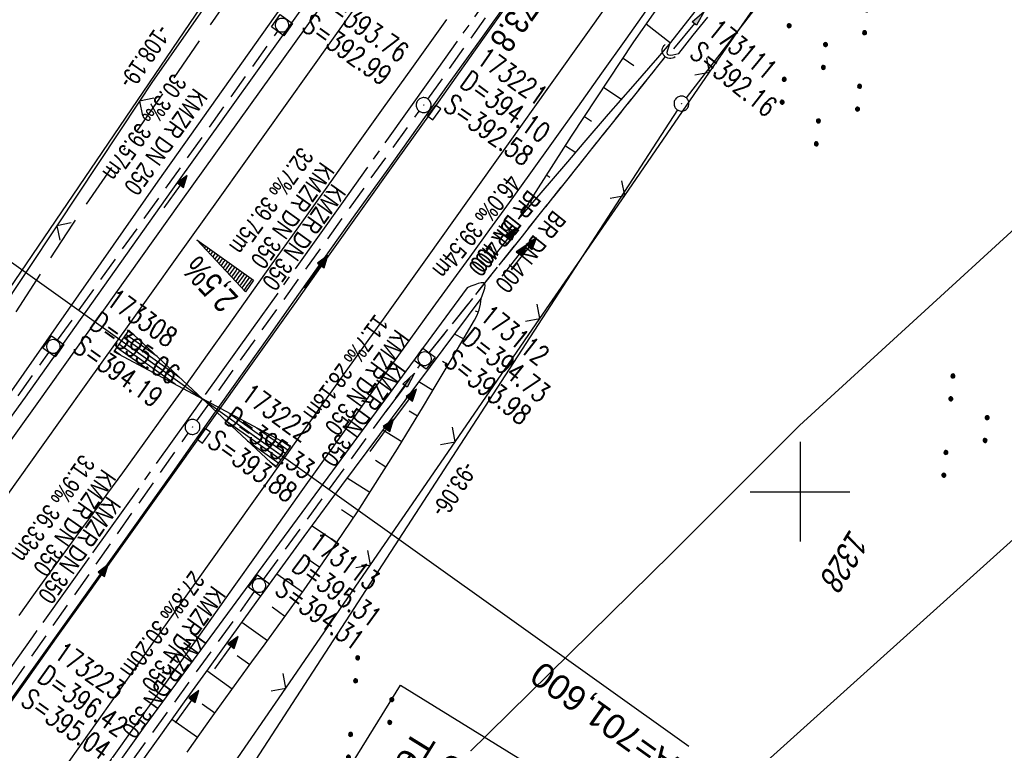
# Model space of a CAD drawing. Extents: x 508608 to 509338, y 452280 to 453218.
# Tile 11 of 29: x 508822 to 508921, y 452474 to 452547. Entities that reach past the tile are written whole.
import ezdxf

# ---------------------------------------------------------------- set-up
doc = ezdxf.new("R2010")
doc.units = 0
doc.header["$LTSCALE"] = 10
doc.header["$MEASUREMENT"] = 0
for name, pattern in [('ACAD_ISO16W100', [73, 15, -6.5, 15, -6.5, 15, -7, 1, -7]), ('ACHSE', [5.5, 4, -0.5, 0.5, -0.5]), ('AUSGEZOGEN', [0]), ('LT00', [0]), ('LT12', [0.4, 0.3, -0.1]), ('STRICHLINIE2', [0.375, 0.25, -0.125])]:
    doc.linetypes.add(name, pattern=pattern)
doc.layers.get('0').update_dxf_attribs({"linetype": 'LT00'})
for name, color, linetype in [('--EK_BW_TEXT_B', 20, 'LT00'), ('--EK_FBR', 250, 'LT00'), ('--EK_Halt-Pfeil', 4, 'LT00'), ('--EK_Haltung', 7, 'STRICHLINIE2'), ('--EK_Haltung-Text', 140, 'LT00'), ('--EK_Schacht-Text', 5, 'LT00'), ('--EL_DFK_AB_L', 21, 'LT00'), ('--EL_DFK_AB_P', 7, 'LT00'), ('--EL_Halt-Pfeil', 4, 'LT00'), ('--EL_Haltung', 182, 'STRICHLINIE2'), ('--EL_Haltung-Text', 182, 'LT00'), ('-AX-093', 35, 'ACHSE'), ('-EL-93-1', 250, 'LT00'), ('-QUE-40W', 11, 'Continuous'), ('-ST-93-1', 250, 'LT00'), ('ABSTAND', 8, 'LT00'), ('BAB-KABEL', 220, 'ACAD_ISO16W100'), ('DFK_AB_L', 21, 'LT00'), ('DFK_AB_P', 7, 'LT00'), ('DFK_FLUR_NR', 250, 'LT00'), ('DFK_KATASTER', 250, 'LT00'), ('DFK_NUTZUNG', 250, 'LT00'), ('DL', 182, 'LT12'), ('DL_PFEIL', 201, 'LT00'), ('DL_TEXT', 182, 'LT00'), ('PFEIL', 140, 'AUSGEZOGEN'), ('V119_AFBR_BAB', 250, 'LT00'), ('V119_BOESCH', 250, 'LT00'), ('V119_BOSCHUNG', 250, 'LT00'), ('V119_GRABEN', 250, 'LT00'), ('V119_H_BORD', 8, 'LT00'), ('V119_KA_MULD', 182, 'LT00'), ('V119_KA_PRUF', 182, 'LT00'), ('V119_LD_MARK', 250, 'LT00'), ('V119_RASTER', 250, 'LT00'), ('V119_SINKK', 182, 'LT00'), ('V119_UK_DURCH', 182, 'LT00'), ('V119_ZAUN', 40, 'LT00')]:
    doc.layers.add(name, color=color, linetype=linetype)
doc.styles.add('Arial', font='ARIAL.TTF')
doc.styles.add('Beschrift', font='ARIAL.TTF')
doc.styles.add('Haltungsbeschriftung', font='ARIAL.TTF', dxfattribs={"width": 0.75})
doc.styles.add('schachtbeschriftung', font='romans.shx', dxfattribs={"width": 0.75, "height": 2})
doc.styles.get("Standard").update_dxf_attribs({"font": 'ARIAL.TTF'})

# ---------------------------------------------------------------- blocks, each defined once
blk = doc.blocks.new('SYMB0003')
at = {"color": 0, "linetype": 'ByBlock'}
for p, q in [((-0.015712, 0), (0.010166, 0.012015)), ((0, -0.021257), (-0.015712, 0)), ((0.010166, 0.012015), (0, -0.021257))]:
    blk.add_line(p, q, dxfattribs=at)
for points in [[(-0.031395, 0.499013), (-0.093691, 0.491144), (-0.154509, 0.475528), (-0.21289, 0.452414), (-0.267913, 0.422164), (-0.318712, 0.385257), (-0.364484, 0.342274), (-0.404509, 0.293893), (-0.438154, 0.240877), (-0.464888, 0.184062), (-0.484292, 0.124345), (-0.496058, 0.062667), (-0.5, 0)], [(-0.5, 0), (-0.496058, -0.062667), (-0.484292, -0.124345), (-0.464888, -0.184062), (-0.438154, -0.240877), (-0.404509, -0.293893), (-0.364485, -0.342274), (-0.318712, -0.385257), (-0.267914, -0.422164), (-0.21289, -0.452414), (-0.154509, -0.475529), (-0.093691, -0.491144), (-0.031395, -0.499014), (0.031395, -0.499014)], [(0.5, 0), (0.496057, 0.062667), (0.484292, 0.124345), (0.464888, 0.184062), (0.438153, 0.240877), (0.404509, 0.293893), (0.364484, 0.342274), (0.318712, 0.385257), (0.267913, 0.422164), (0.21289, 0.452414), (0.154509, 0.475528), (0.093691, 0.491144), (0.031395, 0.499013), (-0.031395, 0.499013)], [(0.031395, -0.499014), (0.093691, -0.491144), (0.154509, -0.475529), (0.21289, -0.452414), (0.267914, -0.422164), (0.318712, -0.385257), (0.364485, -0.342274), (0.404509, -0.293893), (0.438154, -0.240877), (0.464889, -0.184062), (0.484292, -0.124345), (0.496058, -0.062667), (0.5, 0)]]:
    blk.add_lwpolyline(points, dxfattribs=at)
blk = doc.blocks.new('SYMB7111')
at = {"color": 0, "linetype": 'ByBlock'}
for p, q in [((-0.13, 0.202919), (-0.13, 0.177081)), ((-0.125, 0.172895), (-0.125, 0.207105)), ((-0.12, 0.209164), (-0.12, 0.170836)), ((-0.115, 0.170204), (-0.115, 0.209796)), ((-0.11, 0.209164), (-0.11, 0.170836)), ((-0.105, 0.172895), (-0.105, 0.207105)), ((-0.1, 0.202919), (-0.1, 0.177081)), ((0.1, 0.202919), (0.1, 0.177081)), ((0.105, 0.172895), (0.105, 0.207105)), ((0.11, 0.209164), (0.11, 0.170836)), ((0.115, 0.170204), (0.115, 0.209796)), ((0.12, 0.209164), (0.12, 0.170836)), ((0.125, 0.172895), (0.125, 0.207105)), ((0.13, 0.202919), (0.13, 0.177081)), ((-0.095, 0.189874), (-0.095, 0.190146)), ((0.135, 0.189874), (0.135, 0.190146)), ((-0.515, -0.177081), (-0.515, -0.202919)), ((-0.51, -0.207105), (-0.51, -0.172895)), ((-0.505, -0.170836), (-0.505, -0.209164)), ((-0.5, -0.209796), (-0.5, -0.170204)), ((-0.495, -0.170836), (-0.495, -0.209164)), ((-0.49, -0.207105), (-0.49, -0.172895)), ((-0.485, -0.177081), (-0.485, -0.202919)), ((-0.48, -0.190126), (-0.48, -0.189854)), ((-0.285, -0.177081), (-0.285, -0.202919)), ((-0.28, -0.207105), (-0.28, -0.172895)), ((-0.275, -0.170836), (-0.275, -0.209164)), ((-0.27, -0.209796), (-0.27, -0.170204)), ((-0.265, -0.170836), (-0.265, -0.209164)), ((-0.26, -0.207105), (-0.26, -0.172895)), ((-0.255, -0.177081), (-0.255, -0.202919)), ((-0.25, -0.190126), (-0.25, -0.189854)), ((0.255, -0.177081), (0.255, -0.202919)), ((0.26, -0.207105), (0.26, -0.172895)), ((0.265, -0.170836), (0.265, -0.209164)), ((0.27, -0.209796), (0.27, -0.170204)), ((0.275, -0.170836), (0.275, -0.209164)), ((0.28, -0.207105), (0.28, -0.172895)), ((0.285, -0.177081), (0.285, -0.202919)), ((0.29, -0.190126), (0.29, -0.189854)), ((0.485, -0.177081), (0.485, -0.202919)), ((0.49, -0.207105), (0.49, -0.172895)), ((0.495, -0.170836), (0.495, -0.209164)), ((0.5, -0.209796), (0.5, -0.170204)), ((0.505, -0.170836), (0.505, -0.209164)), ((0.51, -0.207105), (0.51, -0.172895)), ((0.515, -0.177081), (0.515, -0.202919)), ((0.52, -0.190126), (0.52, -0.189854))]:
    blk.add_line(p, q, dxfattribs=at)
for points in [[(-0.095, 0.19), (-0.096981, 0.198678), (-0.10253, 0.205637), (-0.11055, 0.209499), (-0.11945, 0.209499), (-0.12747, 0.205637), (-0.133019, 0.198678), (-0.135, 0.19), (-0.133019, 0.181322), (-0.12747, 0.174363), (-0.11945, 0.170501), (-0.11055, 0.170501), (-0.10253, 0.174363), (-0.096981, 0.181322), (-0.095, 0.19)], [(0.135, 0.19), (0.133019, 0.198678), (0.12747, 0.205637), (0.11945, 0.209499), (0.11055, 0.209499), (0.10253, 0.205637), (0.096981, 0.198678), (0.095, 0.19), (0.096981, 0.181322), (0.10253, 0.174363), (0.11055, 0.170501), (0.11945, 0.170501), (0.12747, 0.174363), (0.133019, 0.181322), (0.135, 0.19)], [(-0.48, -0.19), (-0.481981, -0.181322), (-0.48753, -0.174363), (-0.49555, -0.170501), (-0.50445, -0.170501), (-0.51247, -0.174363), (-0.518019, -0.181322), (-0.52, -0.19), (-0.518019, -0.198678), (-0.51247, -0.205637), (-0.50445, -0.209499), (-0.49555, -0.209499), (-0.48753, -0.205637), (-0.481981, -0.198678), (-0.48, -0.19)], [(-0.25, -0.19), (-0.251981, -0.181322), (-0.25753, -0.174363), (-0.26555, -0.170501), (-0.27445, -0.170501), (-0.28247, -0.174363), (-0.288019, -0.181322), (-0.29, -0.19), (-0.288019, -0.198678), (-0.28247, -0.205637), (-0.27445, -0.209499), (-0.26555, -0.209499), (-0.25753, -0.205637), (-0.251981, -0.198678), (-0.25, -0.19)], [(0.29, -0.19), (0.288019, -0.181322), (0.28247, -0.174363), (0.27445, -0.170501), (0.26555, -0.170501), (0.25753, -0.174363), (0.251981, -0.181322), (0.25, -0.19), (0.251981, -0.198678), (0.25753, -0.205637), (0.26555, -0.209499), (0.27445, -0.209499), (0.28247, -0.205637), (0.288019, -0.198678), (0.29, -0.19)], [(0.52, -0.19), (0.518019, -0.181322), (0.51247, -0.174363), (0.50445, -0.170501), (0.49555, -0.170501), (0.48753, -0.174363), (0.481981, -0.181322), (0.48, -0.19), (0.481981, -0.198678), (0.48753, -0.205637), (0.49555, -0.209499), (0.50445, -0.209499), (0.51247, -0.205637), (0.518019, -0.198678), (0.52, -0.19)]]:
    blk.add_lwpolyline(points, dxfattribs=at)
blk = doc.blocks.new('SYMB7110')
at = {"color": 0, "linetype": 'ByBlock'}
for p, q in [((-0.51, 0.362895), (-0.51, 0.397105)), ((-0.505, 0.399164), (-0.505, 0.360836)), ((-0.5, 0.360204), (-0.5, 0.399796)), ((-0.495, 0.399164), (-0.495, 0.360836)), ((-0.49, 0.362895), (-0.49, 0.397105)), ((-0.28, 0.362895), (-0.28, 0.397105)), ((-0.275, 0.399164), (-0.275, 0.360836)), ((-0.27, 0.360204), (-0.27, 0.399796)), ((-0.265, 0.399164), (-0.265, 0.360836)), ((-0.26, 0.362895), (-0.26, 0.397105)), ((0.26, 0.362895), (0.26, 0.397105)), ((0.265, 0.399164), (0.265, 0.360836)), ((0.27, 0.360204), (0.27, 0.399796)), ((0.275, 0.399164), (0.275, 0.360836)), ((0.28, 0.362895), (0.28, 0.397105)), ((0.49, 0.362895), (0.49, 0.397105)), ((0.495, 0.399164), (0.495, 0.360836)), ((0.5, 0.360204), (0.5, 0.399796)), ((0.505, 0.399164), (0.505, 0.360836)), ((0.51, 0.362895), (0.51, 0.397105)), ((-0.515, 0.392919), (-0.515, 0.367081)), ((-0.485, 0.392919), (-0.485, 0.367081)), ((-0.48, 0.379874), (-0.48, 0.380145)), ((-0.285, 0.392919), (-0.285, 0.367081)), ((-0.255, 0.392919), (-0.255, 0.367081)), ((-0.25, 0.379874), (-0.25, 0.380146)), ((0.255, 0.392919), (0.255, 0.367081)), ((0.285, 0.392919), (0.285, 0.367081)), ((0.29, 0.379874), (0.29, 0.380145)), ((0.485, 0.392919), (0.485, 0.367081)), ((0.515, 0.392919), (0.515, 0.367081)), ((0.52, 0.379874), (0.52, 0.380146)), ((-0.9, 0.012919), (-0.9, -0.012919)), ((-0.895, -0.017106), (-0.895, 0.017105)), ((-0.89, 0.019164), (-0.89, -0.019164)), ((-0.885, -0.019797), (-0.885, 0.019796)), ((-0.88, 0.019164), (-0.88, -0.019164)), ((-0.875, -0.017106), (-0.875, 0.017105)), ((-0.87, 0.012919), (-0.87, -0.012919)), ((-0.865, -0.000126), (-0.865, 0.000145)), ((-0.67, 0.012919), (-0.67, -0.012919)), ((-0.665, -0.017106), (-0.665, 0.017105)), ((-0.66, 0.019164), (-0.66, -0.019164)), ((-0.655, -0.019797), (-0.655, 0.019796)), ((-0.65, 0.019164), (-0.65, -0.019164)), ((-0.645, -0.017106), (-0.645, 0.017105)), ((-0.64, 0.012919), (-0.64, -0.012919)), ((-0.635, -0.000126), (-0.635, 0.000145)), ((-0.13, 0.012919), (-0.13, -0.012919)), ((-0.125, -0.017105), (-0.125, 0.017105)), ((-0.12, 0.019164), (-0.12, -0.019164)), ((-0.115, -0.019796), (-0.115, 0.019796)), ((-0.11, 0.019164), (-0.11, -0.019164)), ((-0.105, -0.017105), (-0.105, 0.017105)), ((-0.1, 0.012919), (-0.1, -0.012919)), ((-0.095, -0.000126), (-0.095, 0.000146)), ((0.1, 0.012919), (0.1, -0.012919)), ((0.105, -0.017105), (0.105, 0.017105)), ((0.11, 0.019164), (0.11, -0.019164)), ((0.115, -0.019796), (0.115, 0.019796)), ((0.12, 0.019164), (0.12, -0.019164)), ((0.125, -0.017105), (0.125, 0.017105)), ((0.13, 0.012919), (0.13, -0.012919)), ((0.135, -0.000126), (0.135, 0.000146)), ((0.64, 0.012919), (0.64, -0.012919)), ((0.645, -0.017105), (0.645, 0.017105)), ((0.65, 0.019164), (0.65, -0.019164)), ((0.655, -0.019796), (0.655, 0.019796)), ((0.66, 0.019164), (0.66, -0.019164)), ((0.665, -0.017105), (0.665, 0.017105)), ((0.67, 0.012919), (0.67, -0.012919)), ((0.675, -0.000126), (0.675, 0.000146)), ((0.87, 0.012919), (0.87, -0.012919)), ((0.875, -0.017105), (0.875, 0.017105)), ((0.88, 0.019164), (0.88, -0.019164)), ((0.885, -0.019796), (0.885, 0.019796)), ((0.89, 0.019164), (0.89, -0.019164)), ((0.895, -0.017105), (0.895, 0.017105)), ((0.9, 0.012919), (0.9, -0.012919)), ((0.905, -0.000126), (0.905, 0.000146)), ((-0.515, -0.367081), (-0.515, -0.392919)), ((-0.51, -0.397105), (-0.51, -0.362895)), ((-0.505, -0.360836), (-0.505, -0.399164)), ((-0.5, -0.399796), (-0.5, -0.360204)), ((-0.495, -0.360836), (-0.495, -0.399164)), ((-0.49, -0.397106), (-0.49, -0.362895)), ((-0.485, -0.367081), (-0.485, -0.392919)), ((-0.48, -0.380126), (-0.48, -0.379855)), ((-0.285, -0.367081), (-0.285, -0.392919)), ((-0.28, -0.397105), (-0.28, -0.362895)), ((-0.275, -0.360836), (-0.275, -0.399164)), ((-0.27, -0.399796), (-0.27, -0.360204)), ((-0.265, -0.360836), (-0.265, -0.399164)), ((-0.26, -0.397105), (-0.26, -0.362895)), ((-0.255, -0.367081), (-0.255, -0.392919)), ((-0.25, -0.380126), (-0.25, -0.379855)), ((0.255, -0.367081), (0.255, -0.392919)), ((0.26, -0.397105), (0.26, -0.362895)), ((0.265, -0.360836), (0.265, -0.399164)), ((0.27, -0.399796), (0.27, -0.360204)), ((0.275, -0.360836), (0.275, -0.399164)), ((0.28, -0.397105), (0.28, -0.362895)), ((0.285, -0.367081), (0.285, -0.392919)), ((0.29, -0.380126), (0.29, -0.379855)), ((0.485, -0.367081), (0.485, -0.392919)), ((0.49, -0.397105), (0.49, -0.362895)), ((0.495, -0.360836), (0.495, -0.399164)), ((0.5, -0.399796), (0.5, -0.360204)), ((0.505, -0.360836), (0.505, -0.399164)), ((0.51, -0.397105), (0.51, -0.362895)), ((0.515, -0.367081), (0.515, -0.392919)), ((0.52, -0.380126), (0.52, -0.379855))]:
    blk.add_line(p, q, dxfattribs=at)
for points in [[(-0.48, 0.38), (-0.481981, 0.388678), (-0.48753, 0.395637), (-0.49555, 0.399499), (-0.50445, 0.399499), (-0.51247, 0.395637), (-0.518019, 0.388678), (-0.52, 0.38), (-0.518019, 0.371322), (-0.51247, 0.364363), (-0.50445, 0.360501), (-0.49555, 0.360501), (-0.48753, 0.364363), (-0.481981, 0.371322), (-0.48, 0.38)], [(-0.25, 0.38), (-0.251981, 0.388678), (-0.25753, 0.395637), (-0.26555, 0.399499), (-0.27445, 0.399499), (-0.28247, 0.395637), (-0.288019, 0.388678), (-0.29, 0.38), (-0.288019, 0.371322), (-0.28247, 0.364363), (-0.27445, 0.360501), (-0.26555, 0.360501), (-0.25753, 0.364363), (-0.251981, 0.371322), (-0.25, 0.38)], [(0.29, 0.38), (0.288019, 0.388678), (0.28247, 0.395637), (0.27445, 0.399499), (0.26555, 0.399499), (0.25753, 0.395637), (0.251981, 0.388678), (0.25, 0.38), (0.251981, 0.371322), (0.25753, 0.364363), (0.26555, 0.360501), (0.27445, 0.360501), (0.28247, 0.364363), (0.288019, 0.371322), (0.29, 0.38)], [(0.52, 0.38), (0.518019, 0.388678), (0.51247, 0.395637), (0.50445, 0.399499), (0.495549, 0.399499), (0.48753, 0.395637), (0.481981, 0.388678), (0.48, 0.38), (0.481981, 0.371322), (0.48753, 0.364363), (0.495549, 0.360501), (0.50445, 0.360501), (0.51247, 0.364363), (0.518019, 0.371322), (0.52, 0.38)], [(-0.865, 0), (-0.866981, 0.008678), (-0.87253, 0.015637), (-0.88055, 0.019498), (-0.88945, 0.019498), (-0.89747, 0.015637), (-0.903019, 0.008678), (-0.905, 0)], [(-0.905, 0), (-0.903019, -0.008678), (-0.89747, -0.015637), (-0.88945, -0.019499), (-0.88055, -0.019499), (-0.87253, -0.015637), (-0.866981, -0.008678), (-0.865, 0)], [(-0.635, 0), (-0.636981, 0.008678), (-0.64253, 0.015637), (-0.65055, 0.019498), (-0.65945, 0.019498), (-0.66747, 0.015637), (-0.673019, 0.008678), (-0.675, 0)], [(-0.675, 0), (-0.673019, -0.008678), (-0.66747, -0.015637), (-0.65945, -0.019499), (-0.65055, -0.019499), (-0.64253, -0.015637), (-0.636981, -0.008678), (-0.635, 0)], [(-0.095, 0), (-0.096981, 0.008678), (-0.10253, 0.015637), (-0.11055, 0.019499), (-0.11945, 0.019499), (-0.12747, 0.015637), (-0.133019, 0.008678), (-0.135, 0)], [(-0.135, 0), (-0.133019, -0.008678), (-0.12747, -0.015637), (-0.11945, -0.019499), (-0.11055, -0.019499), (-0.10253, -0.015637), (-0.096981, -0.008678), (-0.095, 0)], [(0.135, 0), (0.133019, 0.008678), (0.12747, 0.015637), (0.11945, 0.019499), (0.11055, 0.019499), (0.10253, 0.015637), (0.096981, 0.008678), (0.095, 0)], [(0.095, 0), (0.096981, -0.008678), (0.10253, -0.015637), (0.11055, -0.019499), (0.11945, -0.019499), (0.12747, -0.015637), (0.133019, -0.008678), (0.135, 0)], [(0.675, 0), (0.673019, 0.008678), (0.66747, 0.015637), (0.65945, 0.019499), (0.65055, 0.019499), (0.64253, 0.015637), (0.636981, 0.008678), (0.635, 0)], [(0.635, 0), (0.636981, -0.008678), (0.64253, -0.015637), (0.65055, -0.019499), (0.65945, -0.019499), (0.66747, -0.015637), (0.673019, -0.008678), (0.675, 0)], [(0.905, 0), (0.903019, 0.008678), (0.89747, 0.015637), (0.88945, 0.019499), (0.88055, 0.019499), (0.87253, 0.015637), (0.866981, 0.008678), (0.865, 0)], [(0.865, 0), (0.866981, -0.008678), (0.87253, -0.015637), (0.88055, -0.019499), (0.88945, -0.019499), (0.89747, -0.015637), (0.903019, -0.008678), (0.905, 0)], [(-0.48, -0.38), (-0.481981, -0.371322), (-0.48753, -0.364363), (-0.49555, -0.360501), (-0.50445, -0.360501), (-0.51247, -0.364363), (-0.518019, -0.371322), (-0.52, -0.38), (-0.518019, -0.388678), (-0.51247, -0.395637), (-0.50445, -0.399499), (-0.49555, -0.399499), (-0.48753, -0.395637), (-0.481981, -0.388678), (-0.48, -0.38)], [(-0.25, -0.38), (-0.251981, -0.371322), (-0.25753, -0.364363), (-0.26555, -0.360501), (-0.27445, -0.360501), (-0.28247, -0.364363), (-0.288019, -0.371322), (-0.29, -0.38), (-0.288019, -0.388678), (-0.28247, -0.395637), (-0.27445, -0.399499), (-0.26555, -0.399499), (-0.25753, -0.395637), (-0.251981, -0.388678), (-0.25, -0.38)], [(0.29, -0.38), (0.288019, -0.371322), (0.28247, -0.364363), (0.27445, -0.360501), (0.26555, -0.360501), (0.25753, -0.364363), (0.251981, -0.371322), (0.25, -0.38), (0.251981, -0.388678), (0.25753, -0.395637), (0.26555, -0.399499), (0.27445, -0.399499), (0.28247, -0.395637), (0.288019, -0.388678), (0.29, -0.38)], [(0.52, -0.38), (0.518019, -0.371322), (0.51247, -0.364363), (0.50445, -0.360501), (0.495549, -0.360501), (0.48753, -0.364363), (0.481981, -0.371322), (0.48, -0.38), (0.481981, -0.388678), (0.48753, -0.395637), (0.495549, -0.399499), (0.50445, -0.399499), (0.51247, -0.395637), (0.518019, -0.388678), (0.52, -0.38)]]:
    blk.add_lwpolyline(points, dxfattribs=at)
blk = doc.blocks.new('SYMB18')
at = {"color": 0, "linetype": 'ByBlock'}
for p, q in [((1, 0.13), (0, 0)), ((0.923077, 0.12), (1, 0.12)), ((0.000669, 0), (1, 0)), ((0.307692, 0.04), (1, 0.04)), ((0.615385, 0.08), (1, 0.08)), ((0.307692, -0.04), (1, -0.04)), ((0.615385, -0.08), (1, -0.08)), ((0.923077, -0.12), (1, -0.12))]:
    blk.add_line(p, q, dxfattribs=at)
at = {"color": 0, "linetype": 'ByBlock', "flags": 128}
blk.add_lwpolyline([(0, 0), (1, -0.13), (1, 0.13)], dxfattribs=at)
blk = doc.blocks.new('SYMB0024')
at = {"color": 0, "linetype": 'ByBlock'}
for p, q in [((-0.5, 0.5), (0, 0)), ((0, 0), (0.5, 0.5))]:
    blk.add_line(p, q, dxfattribs=at)
blk = doc.blocks.new('Pfreil3')
at = {"layer": 'PFEIL'}
blk.add_hatch(color=256, dxfattribs=at).paths.add_polyline_path([(-1.549, 0.273), (-1.549, -0.273), (0, 0)])
for p, q in [((-1.549, 0), (-4.831, 0)), ((-1.549, -0.273), (-1.549, 0.273)), ((-1.549, 0.273), (0, 0)), ((0, 0), (-1.549, -0.273))]:
    blk.add_line(p, q, dxfattribs=at)
blk = doc.blocks.new('SYMB1210')
at = {"color": 0, "linetype": 'ByBlock'}
blk.add_line((0.018815, -0.179014), (0.055623, -0.17119), dxfattribs=at)
for points in [[(-0.2, -0.2), (-0.2, 0.2), (0.2, 0.2), (0.2, -0.2), (-0.2, -0.2)], [(0.018815, 0.179014), (-0.018815, 0.179014), (-0.055623, 0.17119), (-0.09, 0.155885), (-0.120444, 0.133766), (-0.145623, 0.105801), (-0.164438, 0.073213), (-0.176067, 0.037424), (-0.18, 0)], [(-0.18, 0), (-0.176067, -0.037424), (-0.164438, -0.073213), (-0.145623, -0.105801), (-0.120444, -0.133766), (-0.09, -0.155885), (-0.055623, -0.17119), (-0.018815, -0.179014), (0.018815, -0.179014)], [(0.18, 0), (0.176067, 0.037424), (0.164438, 0.073213), (0.145623, 0.105801), (0.120444, 0.133766), (0.09, 0.155885), (0.055623, 0.17119), (0.018815, 0.179014)], [(0.055623, -0.17119), (0.09, -0.155885), (0.120444, -0.133766), (0.145623, -0.105801), (0.164438, -0.073213), (0.176067, -0.037424), (0.18, 0)]]:
    blk.add_lwpolyline(points, dxfattribs=at)
blk = doc.blocks.new('SYMB0652')
at = {"color": 0, "linetype": 'ByBlock'}
blk.add_lwpolyline([(-0.15, -0.075), (0.15, -0.075), (0.15, 0.075), (-0.15, 0.075), (-0.15, -0.075)], dxfattribs=at)
blk = doc.blocks.new('SYMB1107')
at = {"color": 0, "linetype": 'ByBlock'}
for points in [[(-0.2, 0), (-0.196157, 0.039018), (-0.184776, 0.076537), (-0.166294, 0.111114), (-0.141421, 0.141421), (-0.111114, 0.166294), (-0.076537, 0.184776), (-0.039018, 0.196157), (0, 0.2)], [(0, 0.2), (0.039018, 0.196157), (0.076537, 0.184776), (0.111114, 0.166294), (0.141421, 0.141421), (0.166294, 0.111114), (0.184776, 0.076537), (0.196157, 0.039018), (0.2, 0)]]:
    blk.add_lwpolyline(points, dxfattribs=at)
blk = doc.blocks.new('SYMB0070')
at = {"color": 0, "linetype": 'ByBlock'}
for p, q in [((-0.5, 0), (0.2, 0)), ((0.5, 0), (0.2, 0.1)), ((0.2, 0.1), (0.2, 0)), ((0.468, 0), (0.21, 0.086)), ((0.21, 0.086), (0.21, -0.086)), ((0.21, -0.086), (0.468, 0)), ((0.22, -0.072), (0.437, 0)), ((0.23, -0.058), (0.405, 0)), ((0.24, -0.045), (0.374, 0)), ((0.342, 0), (0.25, 0.031)), ((0.25, 0.031), (0.25, -0.031)), ((0.25, -0.031), (0.342, 0)), ((0.26, -0.017), (0.31, 0)), ((0.27, -0.003), (0.279, 0))]:
    blk.add_line(p, q, dxfattribs=at)
for points in [[(0.2, 0), (0.2, -0.1), (0.5, 0)], [(0.437, 0), (0.22, 0.072), (0.22, -0.072)], [(0.405, 0), (0.23, 0.058), (0.23, -0.058)], [(0.374, 0), (0.24, 0.045), (0.24, -0.045)], [(0.31, 0), (0.26, 0.017), (0.26, -0.017)], [(0.279, 0), (0.27, 0.003), (0.27, -0.003)]]:
    blk.add_lwpolyline(points, dxfattribs=at)

msp = doc.modelspace()

# ---------------------------------------------------------------- hatches: boundary and pattern name
at = {"layer": '-QUE-40W'}
h = msp.add_hatch(dxfattribs=at)
h.set_pattern_fill('LT_0', color=256, scale=0.3, angle=234.48389, style=0, pattern_type=2)
h.set_pattern_definition([(234.483885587, (0.61853, -0.4909), (0.24418564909, -0.1742795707), [0.29999999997])])
h.paths.add_polyline_path([(508839.465, 452525.283), (508845.162, 452521.217), (508844.349, 452520.077)])

# ---------------------------------------------------------------- linework, layer by layer
at = {"layer": '--EK_FBR'}
for points in [[(508798.524, 452473.994), (508799.482, 452475.347), (508800.442, 452476.699), (508808.716, 452488.314), (508823.42, 452508.835), (508837.895, 452529.118), (508852.732, 452549.864), (508866.597, 452569.243), (508880.925, 452589.591), (508895.482, 452610.577)], [(508829.54, 452471.285), (508831.827, 452474.49), (508834.114, 452477.694), (508836.4, 452480.9), (508838.684, 452484.107), (508840.965, 452487.316), (508843.211, 452490.484), (508845.455, 452493.653), (508847.698, 452496.823), (508849.941, 452499.992), (508852.188, 452503.159), (508854.439, 452506.323), (508856.696, 452509.483), (508858.96, 452512.637), (508860.936, 452515.374), (508862.916, 452518.108), (508864.9, 452520.839), (508866.884, 452523.569), (508868.868, 452526.301), (508870.848, 452529.034), (508872.824, 452531.771), (508875.264, 452535.17), (508877.694, 452538.575), (508880.117, 452541.986), (508882.532, 452545.402), (508884.943, 452548.821)]]:
    msp.add_lwpolyline(points, dxfattribs=at)
at = {"layer": '--EK_FBR', "color": 2}
for points in [[(508815.492, 452471.47), (508818.791, 452476.091), (508822.088, 452480.714), (508825.382, 452485.339), (508828.676, 452489.964), (508831.97, 452494.589), (508840.623, 452506.733), (508849.282, 452518.873), (508852.688, 452523.645), (508856.093, 452528.417), (508859.497, 452533.19), (508862.897, 452537.966), (508867.274, 452544.125), (508871.643, 452550.289), (508876.007, 452556.457), (508880.365, 452562.629), (508884.512, 452568.512), (508888.655, 452574.397), (508892.795, 452580.285), (508896.933, 452586.174), (508899.355, 452589.624), (508901.776, 452593.075), (508904.194, 452596.527), (508906.608, 452599.982)], [(508864.514, 452547.384), (508861.013, 452542.486), (508858.172, 452538.515), (508855.332, 452534.543), (508852.492, 452530.571), (508849.654, 452526.598), (508846.82, 452522.622), (508844.711, 452519.658), (508842.602, 452516.694), (508840.492, 452513.731), (508838.378, 452510.77), (508836.259, 452507.814), (508834.131, 452504.863), (508831.994, 452501.918), (508830.503, 452499.877), (508829.01, 452497.838), (508827.516, 452495.798), (508826.026, 452493.757), (508824.543, 452491.711), (508823.068, 452489.658), (508821.606, 452487.597)]]:
    msp.add_lwpolyline(points, dxfattribs=at)
at = {"layer": '--EK_Haltung'}
for p, q in [((508862.653, 452539.409), (508884.821, 452570.683)), ((508825.482, 452515.198), (508847.575, 452546.206)), ((508862.784, 452513.936), (508886.501, 452543.674)), ((508839.463, 452507.12), (508861.781, 452538.187)), ((508801.885, 452482.189), (508824.611, 452513.977)), ((508846.139, 452491.203), (508861.875, 452512.744)), ((508818.591, 452477.378), (508838.594, 452505.897)), ((508828.449, 452466.731), (508845.258, 452489.989))]:
    msp.add_line(p, q, dxfattribs=at)
at = {"layer": '--EL_DFK_AB_L'}
for p, q in [((508940.402, 452606.705), (508888.559, 452539.543)), ((508805.042, 452497.42), (508865.049, 452585.639)), ((508887.692, 452538.32), (508837.839, 452461.529))]:
    msp.add_line(p, q, dxfattribs=at)
at = {"layer": '--EL_Haltung'}
for p, q in [((508862.653, 452539.409), (508884.821, 452570.683)), ((508825.482, 452515.198), (508847.575, 452546.206)), ((508862.784, 452513.936), (508886.501, 452543.674)), ((508839.463, 452507.12), (508861.781, 452538.187)), ((508801.885, 452482.189), (508824.611, 452513.977)), ((508846.139, 452491.203), (508861.875, 452512.744)), ((508818.591, 452477.378), (508838.594, 452505.897))]:
    msp.add_line(p, q, dxfattribs=at)
at = {"layer": '-AX-093', "ltscale": 0.2}
msp.add_lwpolyline([(508907.611, 452604.953), (508898.752, 452592.219), (508889.851, 452579.514), (508880.917, 452566.833), (508871.954, 452554.171), (508862.969, 452541.526), (508853.968, 452528.891), (508844.958, 452516.264), (508840.011, 452509.334), (508828.641, 452493.405), (508822.96, 452485.437), (508817.283, 452477.466), (508811.613, 452469.491)], dxfattribs=at)
at = {"layer": '-EL-93-1'}
for p, q in [((508835.942, 452512.24), (508791.18, 452544.198)), ((508844.081, 452506.429), (508888.843, 452474.47))]:
    msp.add_line(p, q, dxfattribs=at)
at = {"layer": '-QUE-40W', "flags": 128}
msp.add_lwpolyline([(508844.349, 452520.077), (508839.465, 452525.283), (508845.162, 452521.217), (508844.349, 452520.077)], dxfattribs=at)
at = {"layer": 'BAB-KABEL', "ltscale": 0.03, "flags": 128}
msp.add_lwpolyline([(509190.651, 453157.756), (509176.335, 453125.194), (509165.056, 453100.23), (509153.554, 453075.091), (509148.008, 453065.444), (509135.547, 453045.813), (509128.337, 453033.069), (509117.314, 453012.001), (509114.663, 453006.919), (509112.342, 453002.503), (509098.175, 452970.206), (509087.823, 452945.927), (509068.412, 452910.699), (509057.011, 452890.434), (509045.184, 452869.954), (509035.907, 452854.995), (509027.042, 452839.795), (508937.352, 452697.26), (508924.423, 452675.354), (508908.208, 452648.439), (508891.305, 452622.222), (508871.47, 452591.866), (508849.046, 452558.761), (508826.972, 452526.862), (508801.719, 452487.695), (508789.668, 452493.615), (508767.907, 452468.506), (508776.275, 452454.526), (508770.901, 452446.657), (508758.419, 452428.428), (508739.68, 452403.76), (508729.292, 452388.818), (508718.54, 452373.233), (508713.228, 452365.418)], dxfattribs=at)
at = {"layer": 'DFK_AB_L'}
for p, q in [((508940.402, 452606.705), (508888.559, 452539.543)), ((508805.042, 452497.42), (508865.049, 452585.639)), ((508887.692, 452538.32), (508837.839, 452461.529))]:
    msp.add_line(p, q, dxfattribs=at)
at = {"layer": 'DFK_KATASTER'}
for p, q in [((508924.86, 452529.459), (508899.96, 452506.639)), ((508899.96, 452506.639), (508887.05, 452493.77)), ((508893.25, 452469.91), (508923.12, 452496.799)), ((508887.05, 452493.77), (508857.91, 452465.129))]:
    msp.add_line(p, q, dxfattribs=at)
at = {"layer": 'DL'}
msp.add_line((508862.784, 452513.936), (508886.501, 452543.674), dxfattribs=at)
at = {"layer": 'V119_AFBR_BAB'}
for points in [[(508798.524, 452473.994), (508799.482, 452475.347), (508800.442, 452476.699), (508808.716, 452488.314), (508823.42, 452508.835), (508837.895, 452529.118), (508852.732, 452549.864), (508866.597, 452569.243), (508880.925, 452589.591), (508895.482, 452610.577)], [(508829.54, 452471.285), (508831.827, 452474.49), (508834.114, 452477.694), (508836.4, 452480.9), (508838.684, 452484.107), (508840.965, 452487.316), (508843.211, 452490.484), (508845.455, 452493.653), (508847.698, 452496.823), (508849.941, 452499.992), (508852.188, 452503.159), (508854.439, 452506.323), (508856.696, 452509.483), (508858.96, 452512.637), (508860.936, 452515.374), (508862.916, 452518.108), (508864.9, 452520.839), (508866.884, 452523.569), (508868.868, 452526.301), (508870.848, 452529.034), (508872.824, 452531.771), (508875.264, 452535.17), (508877.694, 452538.575), (508880.117, 452541.986), (508882.532, 452545.402), (508884.943, 452548.821)]]:
    msp.add_lwpolyline(points, dxfattribs=at)
at = {"layer": 'V119_AFBR_BAB', "color": 0}
for points in [[(508815.492, 452471.47), (508818.791, 452476.091), (508822.088, 452480.714), (508825.382, 452485.339), (508828.676, 452489.964), (508831.97, 452494.589), (508840.623, 452506.733), (508849.282, 452518.873), (508852.688, 452523.645), (508856.093, 452528.417), (508859.497, 452533.19), (508862.897, 452537.966), (508867.274, 452544.125), (508871.643, 452550.289), (508876.007, 452556.457), (508880.365, 452562.629), (508884.512, 452568.512), (508888.655, 452574.397), (508892.795, 452580.285), (508896.933, 452586.174), (508899.355, 452589.624), (508901.776, 452593.075), (508904.194, 452596.527), (508906.608, 452599.982)], [(508864.514, 452547.384), (508861.013, 452542.486), (508858.172, 452538.515), (508855.332, 452534.543), (508852.492, 452530.571), (508849.654, 452526.598), (508846.82, 452522.622), (508844.711, 452519.658), (508842.602, 452516.694), (508840.492, 452513.731), (508838.378, 452510.77), (508836.259, 452507.814), (508834.131, 452504.863), (508831.994, 452501.918), (508830.503, 452499.877), (508829.01, 452497.838), (508827.516, 452495.798), (508826.026, 452493.757), (508824.543, 452491.711), (508823.068, 452489.658), (508821.606, 452487.597)]]:
    msp.add_lwpolyline(points, dxfattribs=at)
at = {"layer": 'V119_BOESCH'}
for points in [[(508871.752, 452527.338), (508877.07, 452535.695), (508883.325, 452545.138), (508885.296, 452547.953), (508887.267, 452550.768), (508889.241, 452553.581), (508891.217, 452556.392), (508893.522, 452559.661), (508895.83, 452562.928), (508898.141, 452566.193), (508900.452, 452569.458), (508902.763, 452572.723), (508905.072, 452575.989), (508907.378, 452579.258), (508909.679, 452582.53), (508911.973, 452585.806), (508914.261, 452589.087), (508916.539, 452592.374), (508918.807, 452595.669), (508920.554, 452598.223), (508922.296, 452600.782)], [(508871.752, 452527.338), (508873.396, 452529.264), (508875.04, 452531.189), (508876.686, 452533.113), (508878.335, 452535.034), (508880.785, 452537.875), (508883.244, 452540.708), (508885.712, 452543.533), (508886.908, 452544.895)], [(508838.489, 452473.863), (508839.765, 452475.695), (508841.056, 452477.516), (508842.36, 452479.33), (508843.671, 452481.137), (508844.987, 452482.942), (508846.305, 452484.745), (508847.62, 452486.55), (508848.929, 452488.359), (508850.229, 452490.174), (508851.516, 452491.998), (508852.787, 452493.832), (508854.189, 452495.904), (508855.568, 452497.99), (508856.927, 452500.091), (508858.267, 452502.203), (508859.592, 452504.327), (508860.902, 452506.459), (508862.202, 452508.599), (508863.492, 452510.745), (508864.776, 452512.896), (508866.055, 452515.05), (508867.332, 452517.205), (508867.598, 452517.716), (508867.798, 452518.256), (508867.928, 452518.818), (508867.986, 452519.391)]]:
    msp.add_lwpolyline(points, dxfattribs=at)
at = {"layer": 'V119_BOSCHUNG'}
for p, q in [((508886.999, 452545.011), (508884.568, 452546.914)), ((508882.241, 452543.501), (508883.325, 452542.773)), ((508880.304, 452540.577), (508882.096, 452539.388)), ((508878.368, 452537.655), (508879.079, 452537.189)), ((508876.452, 452534.723), (508877.492, 452534.052)), ((508874.571, 452531.767), (508874.883, 452531.569)), ((508872.692, 452528.814), (508872.899, 452528.682)), ((508867.72, 452518.02), (508867.422, 452518.13)), ((508866.236, 452515.355), (508865.316, 452515.823)), ((508864.687, 452512.746), (508864.108, 452513.089)), ((508863.145, 452510.166), (508861.726, 452511.018)), ((508861.593, 452507.593), (508860.761, 452508.1)), ((508860.025, 452505.029), (508858.133, 452506.195)), ((508858.437, 452502.475), (508857.39, 452503.128)), ((508856.823, 452499.93), (508854.561, 452501.375)), ((508855.181, 452497.401), (508853.983, 452498.184)), ((508853.504, 452494.886), (508851.019, 452496.565)), ((508851.793, 452492.394), (508850.526, 452493.278)), ((508850.055, 452489.929), (508847.502, 452491.75)), ((508848.299, 452487.487), (508847.022, 452488.408)), ((508846.535, 452485.06), (508843.985, 452486.899)), ((508844.765, 452482.638), (508843.497, 452483.552)), ((508842.999, 452480.213), (508840.475, 452482.033)), ((508841.249, 452477.786), (508839.983, 452478.689)), ((508839.524, 452475.351), (508836.957, 452477.143))]:
    msp.add_line(p, q, dxfattribs=at)
at = {"layer": 'V119_GRABEN'}
for points in [[(508886.908, 452544.895), (508894.173, 452554.176), (508905.175, 452568.005), (508919.535, 452586.807), (508920.685, 452588.293), (508921.852, 452589.765), (508923.031, 452591.228), (508924.22, 452592.683), (508925.414, 452594.133), (508926.61, 452595.583), (508927.804, 452597.033), (508928.993, 452598.488), (508930.173, 452599.951)], [(508820.901, 452510.116), (508835.573, 452531.168), (508849.915, 452551.44)], [(508807.517, 452489.117), (508822.269, 452509.484), (508836.882, 452530.122), (508851.435, 452550.503)], [(508887.838, 452543.973), (508889.289, 452545.799), (508890.741, 452547.623)], [(508886.908, 452544.895), (508886.781, 452544.594), (508886.681, 452544.316), (508886.635, 452544.083), (508886.67, 452543.916), (508886.792, 452543.835), (508886.988, 452543.816), (508887.241, 452543.843), (508887.53, 452543.9), (508887.838, 452543.973)], [(508866.577, 452520.465), (508834.238, 452476.513), (508821.998, 452459.341), (508819.498, 452455.829)], [(508867.986, 452519.391), (508868.142, 452519.768), (508868.278, 452520.125), (508868.374, 452520.442), (508868.408, 452520.699), (508868.36, 452520.876), (508868.217, 452520.959), (508867.991, 452520.959), (508867.696, 452520.894), (508867.351, 452520.778), (508866.973, 452520.63), (508866.577, 452520.465)], [(508826.773, 452462.967), (508835.841, 452475.59), (508838.232, 452478.915), (508840.624, 452482.24), (508843.019, 452485.562), (508845.419, 452488.88), (508847.826, 452492.194), (508850.24, 452495.502), (508852.756, 452498.929), (508855.281, 452502.349), (508857.813, 452505.764), (508860.351, 452509.174), (508862.894, 452512.582), (508865.439, 452515.987), (508867.986, 452519.391)]]:
    msp.add_lwpolyline(points, dxfattribs=at)
at = {"layer": 'V119_H_BORD'}
msp.add_lwpolyline([(508820.901, 452479.256), (508823.645, 452483.098), (508826.386, 452486.941), (508829.126, 452490.786), (508831.861, 452494.634), (508834.332, 452498.118), (508836.801, 452501.604), (508839.268, 452505.091), (508841.735, 452508.578), (508844.201, 452512.065), (508846.67, 452515.551), (508849.141, 452519.035), (508852.251, 452523.41), (508855.366, 452527.782), (508858.484, 452532.151), (508861.604, 452536.519), (508864.725, 452540.887), (508867.846, 452545.254), (508870.965, 452549.623)], dxfattribs=at)
at = {"layer": 'V119_LD_MARK'}
for points in [[(508918.809, 452603.222), (508914.29, 452596.699), (508909.758, 452590.185), (508905.213, 452583.68), (508900.657, 452577.182), (508896.091, 452570.692), (508891.515, 452564.208), (508886.93, 452557.731), (508882.878, 452552.02), (508878.821, 452546.312), (508874.76, 452540.607), (508870.696, 452534.905), (508866.63, 452529.204), (508862.563, 452523.504), (508858.495, 452517.804), (508854.428, 452512.104), (508850.363, 452506.402), (508846.3, 452500.699), (508842.241, 452494.993), (508838.186, 452489.284), (508835.004, 452484.796), (508831.824, 452480.306), (508828.644, 452475.816), (508825.465, 452471.327)], [(508801.452, 452473.102), (508805.926, 452479.384), (508810.404, 452485.662), (508814.887, 452491.938), (508819.372, 452498.212), (508823.859, 452504.484), (508828.346, 452510.756), (508832.834, 452517.028), (508837.321, 452523.301), (508841.806, 452529.575), (508846.289, 452535.851), (508850.767, 452542.129), (508855.242, 452548.411), (508860.013, 452555.123), (508864.778, 452561.84), (508869.534, 452568.562), (508874.282, 452575.291), (508879.02, 452582.026), (508883.748, 452588.769), (508888.464, 452595.52), (508893.167, 452602.28)]]:
    msp.add_lwpolyline(points, dxfattribs=at)
at = {"layer": 'V119_RASTER'}
for p, q in [((508899.998, 452505), (508899.998, 452495)), ((508894.999, 452500), (508904.999, 452500))]:
    msp.add_line(p, q, dxfattribs=at)
at = {"layer": 'V119_ZAUN'}
for p, q in [((508890.904, 452542.088), (508899.408, 452554.443)), ((508882.399, 452529.732), (508890.904, 452542.088)), ((508833.702, 452539.186), (508825.401, 452526.693)), ((508873.894, 452517.376), (508882.399, 452529.732)), ((508825.401, 452526.693), (508817.099, 452514.2)), ((508865.389, 452505.02), (508873.894, 452517.376)), ((508848.38, 452480.308), (508856.885, 452492.664)), ((508839.875, 452467.952), (508848.38, 452480.308))]:
    msp.add_line(p, q, dxfattribs=at)
for points in [[(508842.223, 452551.531), (508834.955, 452541.071), (508833.702, 452539.186)], [(508856.885, 452492.664), (508858.299, 452494.719), (508865.389, 452505.02)]]:
    msp.add_lwpolyline(points, dxfattribs=at)

# ---------------------------------------------------------------- block references
at = {"layer": '--EK_Halt-Pfeil', "yscale": 4, "zscale": 4}
for p, xscale, rotation in [((508837.343, 452530.121), 4.000000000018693, 54.5308600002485), ((508872.313, 452523.927), 4.000000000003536, 51.42591000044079), ((508851.434, 452522.07), 3.999999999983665, 54.30831999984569), ((508860.32, 452508.695), 3.99999999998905, 53.85371999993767), ((508829.411, 452491.064), 4.000000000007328, 54.95249000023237), ((508842.421, 452483.875), 3.999999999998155, 54.14699000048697)]:
    msp.add_blockref('SYMB0070', p, dxfattribs=dict(at, xscale=xscale, rotation=rotation))
at = {"layer": '--EL_DFK_AB_P', "xscale": 1.500000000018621, "yscale": 1.5, "zscale": 1.5, "rotation": 264.7377099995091}
msp.add_blockref('SYMB0003', (508888.1, 452538.949), dxfattribs=at)
at = {"layer": '--EL_Halt-Pfeil', "yscale": 4, "zscale": 4}
for p, xscale, rotation in [((508837.343, 452530.121), 4.000000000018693, 54.5308600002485), ((508870.31, 452524.919), 4.000000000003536, 51.42591000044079), ((508851.434, 452522.07), 3.999999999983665, 54.30831999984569), ((508858.021, 452505.654), 3.99999999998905, 53.85371999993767), ((508829.411, 452491.064), 4.000000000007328, 54.95249000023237)]:
    msp.add_blockref('SYMB0070', p, dxfattribs=dict(at, xscale=xscale, rotation=rotation))
at = {"layer": '-EL-93-1', "xscale": 9.999999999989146, "yscale": 10, "zscale": 10}
for rotation in [144.4744930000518, 324.4744930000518]:
    msp.add_blockref('SYMB18', (508840.011, 452509.334), dxfattribs=dict(at, rotation=rotation))
at = {"layer": 'DFK_AB_P', "xscale": 1.500000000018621, "yscale": 1.5, "zscale": 1.5, "rotation": 264.7377099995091}
msp.add_blockref('SYMB0003', (508888.1, 452538.949), dxfattribs=at)
at = {"layer": 'DFK_NUTZUNG', "xscale": 9.999999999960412, "yscale": 10, "zscale": 10, "rotation": 264.7377000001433}
for name, p in [('SYMB7110', (508902.444, 452543.726)), ('SYMB7111', (508916.78, 452506.467)), ('SYMB7111', (508857.034, 452478.178))]:
    msp.add_blockref(name, p, dxfattribs=at)
at = {"layer": 'DL_PFEIL', "xscale": 4.000000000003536, "yscale": 4, "zscale": 4, "rotation": 51.42591000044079}
msp.add_blockref('SYMB0070', (508871.337, 452523.211), dxfattribs=at)
at = {"layer": 'PFEIL'}
for p, rotation in [((508890.375, 452548.175), 50.70225093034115), ((508861.291, 452511.888), 53.31360905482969)]:
    msp.add_blockref('Pfreil3', p, dxfattribs=dict(at, rotation=rotation))
at = {"layer": 'V119_KA_MULD', "zscale": 3.8}
for p, xscale, yscale, rotation in [((508848.01, 452546.818), 3.799999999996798, 3.800000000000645, 234.471264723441), ((508825.047, 452514.588), 3.799999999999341, 3.799999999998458, 234.6991677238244), ((508862.317, 452513.35), 3.800000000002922, 3.799999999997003, 233.655082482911), ((508845.697, 452490.598), 3.799999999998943, 3.800000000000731, 233.6550824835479)]:
    msp.add_blockref('SYMB1210', p, dxfattribs=dict(at, xscale=xscale, yscale=yscale, rotation=rotation))
at = {"layer": 'V119_KA_PRUF', "xscale": 1.5, "yscale": 1.5, "zscale": 1.5, "rotation": 238.28581}
for p in [(508862.219, 452538.798), (508839.025, 452506.511)]:
    msp.add_blockref('SYMB0003', p, dxfattribs=at)
at = {"layer": 'V119_SINKK', "zscale": 4.5}
for p, xscale, yscale, rotation in [((508863.272, 452538.063), 4.500000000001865, 4.500000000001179, 233.9999999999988), ((508840.158, 452505.62), 4.499999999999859, 4.499999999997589, 233.9999999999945)]:
    msp.add_blockref('SYMB0652', p, dxfattribs=dict(at, xscale=xscale, yscale=yscale, rotation=rotation))
at = {"layer": 'V119_UK_DURCH', "xscale": 3.999999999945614, "yscale": 4.000000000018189, "zscale": 4, "rotation": 128.8677086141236}
msp.add_blockref('SYMB1107', (508886.969, 452544.26), dxfattribs=at)
at = {"layer": 'V119_ZAUN', "xscale": 2.1, "yscale": 2.1, "zscale": 2.1}
for p, rotation in [((508890.904, 452542.088), 55.45903), ((508833.702, 452539.186), 236.39355), ((508882.399, 452529.732), 55.45903), ((508825.401, 452526.693), 236.39355), ((508873.894, 452517.376), 55.45903), ((508865.389, 452505.02), 55.45903), ((508856.885, 452492.664), 55.45903), ((508848.38, 452480.308), 55.45903)]:
    msp.add_blockref('SYMB0024', p, dxfattribs=dict(at, rotation=rotation))

# ---------------------------------------------------------------- texts
at = {"layer": '--EK_Haltung-Text', "style": 'Haltungsbeschriftung', "width": 0.75}
for s, rotation, p in [('30.3‰ 39.57m', -125.46914, (508837.082, 452542.094)), ('KMZR DN 250', -125.46914, (508839.167, 452540.609)), ('32.7‰ 39.75m', -125.69167, (508849.83, 452534.704)), ('KMZR DN 350', -125.69167, (508851.91, 452533.21)), ('46.0‰ 39.54m', -128.5741, (508870.708, 452532.001)), ('BR DN 400', -128.5741, (508872.709, 452530.404)), ('11.7‰ 28.18m', -126.14629, (508857.358, 452517.924)), ('KMZR DN 350', -126.14629, (508859.425, 452516.415)), ('31.9‰ 36.33m', -125.04752, (508827.879, 452503.867)), ('KMZR DN 350', -125.04752, (508829.975, 452502.396)), ('27.8‰ 30.20m', -125.85302, (508838.917, 452492.199)), ('KMZR DN 350', -125.85302, (508840.992, 452490.7))]:
    msp.add_text(s, height=1.8, rotation=rotation, dxfattribs=at).set_placement(p)
at = {"layer": '--EK_Schacht-Text', "style": 'schachtbeschriftung', "width": 0.75}
for s, rotation, p in [('D=393.76', -35.10867, (508851.529, 452548.782)), ('S=392.99', -35.10867, (508849.873, 452546.426)), ('173111', -38.60416, (508890.601, 452546.004)), ('S=392.16', -38.60416, (508888.804, 452543.754)), ('173221', -35.3312, (508867.411, 452543.095)), ('D=394.10', -35.3312, (508865.745, 452540.745)), ('S=392.58', -35.3312, (508864.08, 452538.395)), ('173308', -35.46914, (508830.25, 452518.874)), ('173112', -38.57409, (508867.744, 452517.348)), ('D=395.06', -35.46914, (508828.578, 452516.528)), ('D=394.73', -38.57409, (508865.948, 452515.096)), ('S=394.19', -35.46914, (508826.907, 452514.183)), ('S=393.98', -38.57409, (508864.152, 452512.844)), ('173222', -35.69167, (508843.772, 452509.369)), ('D=395.33', -35.69167, (508842.092, 452507.031)), ('S=393.88', -35.69167, (508840.412, 452504.692)), ('173113', -36.14629, (508850.567, 452494.547)), ('D=395.31', -36.14629, (508848.868, 452492.221)), ('S=394.31', -36.14629, (508847.169, 452489.896)), ('173223', -35.04752, (508824.985, 452483.447)), ('D=396.42', -35.04752, (508823.331, 452481.089)), ('S=395.04', -35.04752, (508821.677, 452478.73))]:
    msp.add_text(s, height=2, rotation=rotation, dxfattribs=at).set_placement(p)
at = {"layer": '--EL_Haltung-Text', "style": 'Haltungsbeschriftung', "width": 0.75}
for s, rotation, p in [('KMZR DN 250', -125.46914, (508839.167, 452540.609)), ('KMZR DN 350', -125.69167, (508853.062, 452531.021)), ('BR DN 400', -128.5741, (508875.238, 452528.358)), ('KMZR DN 350', -126.14629, (508859.034, 452513.305)), ('KMZR DN 350', -125.04752, (508830.464, 452499.655))]:
    msp.add_text(s, height=1.8, rotation=rotation, dxfattribs=at).set_placement(p)
at = {"layer": '-EL-93-1', "style": 'Arial'}
msp.add_text('A=701,600', height=2.5, rotation=144.4745, dxfattribs=at).set_placement((508887.971, 452473.25))
at = {"layer": '-QUE-40W', "style": 'Beschrift', "width": 0.75}
msp.add_text('2,5%', height=2.5, rotation=133.17395, dxfattribs=at).set_placement((508843.735, 452519.506))
at = {"layer": '-ST-93-1', "style": 'Beschrift', "width": 0.8}
msp.add_text('  173.8', height=2.5, rotation=-125.39255, dxfattribs=at).set_placement((508873.692, 452552.297))
at = {"layer": 'ABSTAND', "width": 0.75}
for s, rotation, p in [(' -108.19-', -124.22248, (508835.819, 452547.469)), (' -93.06-', -122.99103, (508866.481, 452503.641))]:
    msp.add_text(s, height=1.8, rotation=rotation, dxfattribs=at).set_placement(p)
at = {"layer": 'DFK_FLUR_NR', "oblique": 13.754, "width": 0.75}
msp.add_text('1328', height=2.5, rotation=238.2858, dxfattribs=at).set_placement((508905.024, 452496.343))
at = {"layer": 'DL_TEXT', "style": 'Haltungsbeschriftung', "width": 0.75}
msp.add_text('BR 400', height=1.8, rotation=-128.5741, dxfattribs=at).set_placement((508870.526, 452527.486))

# ---------------------------------------------------------------- next in the draw order: texts
at = {"layer": '--EK_BW_TEXT_B', "insert": (508873.829, 452468.537), "char_height": 2, "width": 37.55462, "attachment_point": 1, "rotation": 238.28581, "style": 'Beschrift', "bg_fill": 3, "box_fill_scale": 1.5, "bg_fill_color": 256, "bg_fill_transparency": 0}
msp.add_mtext('{\\fArial|b0|i0|c238|p34;\\H1.7499x;BW N_93_B1\\fArial|b0|i0|c0|p34;73e\\fArial|b0|i0|c238|p34;\\W0.8;\\P\\H0.3714x;\\W1;\\P\\fArial|b0|i0|c0|p34;\\H1.924x;Überführung der GVS Teublitz - Katzheim}', dxfattribs=at)

# ---------------------------------------------------------------- next in the draw order: linework, layer by layer
at = {"layer": '--EK_BW_TEXT_B'}
msp.add_lwpolyline([(508877.837, 452469.529), (508855.198, 452432.894), (508837.265, 452443.975), (508859.904, 452480.611)], close=True, dxfattribs=at)
at = {"layer": '--EL_Haltung'}
msp.add_line((508828.449, 452466.731), (508845.258, 452489.989), dxfattribs=at)

# ---------------------------------------------------------------- next in the draw order: block references
at = {"layer": '--EL_Halt-Pfeil', "xscale": 3.999999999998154, "yscale": 4, "zscale": 4, "rotation": 54.14699000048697}
msp.add_blockref('SYMB0070', (508838.502, 452478.441), dxfattribs=at)

# ---------------------------------------------------------------- next in the draw order: texts
at = {"layer": '--EL_Haltung-Text', "style": 'Haltungsbeschriftung', "width": 0.75}
msp.add_text('KMZR DN 350', height=1.8, rotation=-125.85302, dxfattribs=at).set_placement((508839, 452486.075))

doc.saveas('drawing.dxf')
